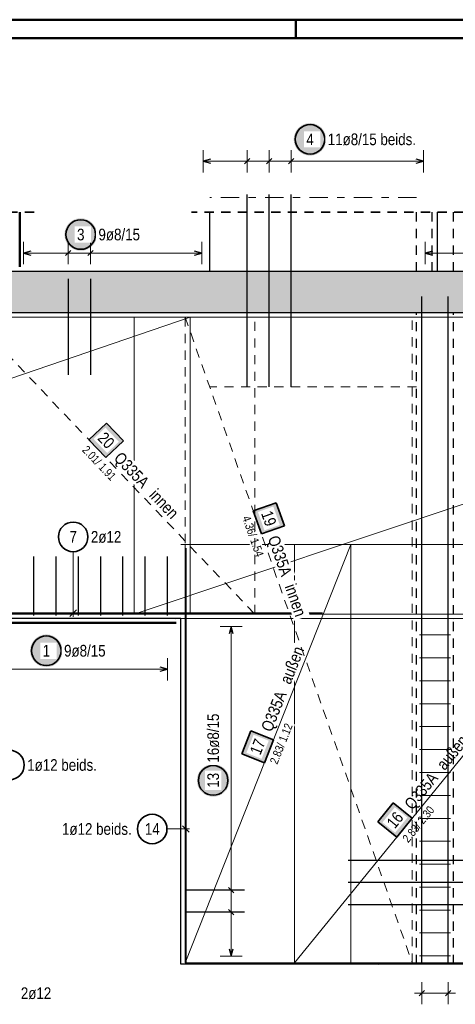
# Model space of a CAD drawing. Header units: millimetres. Extents: x 0 to 89.5, y 0 to 42.
# Tile 16 of 39: x 26.8 to 32.7, y 28.7 to 42. Entities that reach past the tile are written whole.
import ezdxf

# ---------------------------------------------------------------- set-up
doc = ezdxf.new("R2010")
doc.units = ezdxf.units.MM
doc.linetypes.add('DASHDOT', pattern=[1, 0.5, -0.25, 0, -0.25])
doc.linetypes.add('HIDDEN', pattern=[0.375, 0.25, -0.125])
for name, color, linetype, lineweight in [('Achsen', 7, 'Continuous', 20), ('Bewehrung', 7, 'Continuous', 20), ('nplo', 7, 'Continuous', 20), ('Schraffuren', 7, 'Continuous', 20)]:
    doc.layers.add(name, color=color, linetype=linetype, lineweight=lineweight)
doc.styles.add('Arial Narrow', font='ARIALN.TTF')

msp = doc.modelspace()

# ---------------------------------------------------------------- hatches: boundary and pattern name
at = {"layer": 'Bewehrung', "lineweight": 25, "true_color": 0xffffff}
for points in [[(30.911431, 40.433639), (30.911297, 40.441317), (30.910896, 40.448985), (30.910226, 40.456635), (30.90929, 40.464257), (30.908089, 40.471841), (30.906624, 40.479379), (30.904897, 40.486862), (30.902909, 40.494279), (30.900664, 40.501623), (30.898164, 40.508883), (30.895412, 40.516052), (30.892411, 40.523121), (30.889166, 40.53008), (30.88568, 40.536923), (30.881957, 40.543639), (30.878002, 40.550221), (30.87382, 40.556661), (30.869415, 40.562952), (30.864794, 40.569084), (30.859961, 40.575052), (30.854923, 40.580848), (30.849686, 40.586464), (30.844256, 40.591894), (30.83864, 40.597131), (30.832845, 40.602169), (30.826877, 40.607001), (30.820744, 40.611623), (30.814454, 40.616027), (30.808014, 40.620209), (30.801431, 40.624164), (30.794715, 40.627887), (30.787873, 40.631373), (30.780914, 40.634619), (30.773845, 40.637619), (30.766676, 40.640371), (30.759415, 40.642871), (30.752072, 40.645116), (30.744654, 40.647104), (30.737172, 40.648831), (30.729634, 40.650296), (30.72205, 40.651498), (30.714428, 40.652434), (30.706778, 40.653103), (30.699109, 40.653505), (30.691431, 40.653639), (30.683754, 40.653505), (30.676085, 40.653103), (30.668435, 40.652434), (30.660813, 40.651498), (30.653229, 40.650296), (30.645691, 40.648831), (30.638209, 40.647104), (30.630791, 40.645116), (30.623448, 40.642871), (30.616187, 40.640371), (30.609018, 40.637619), (30.601949, 40.634619), (30.59499, 40.631373), (30.588148, 40.627887), (30.581431, 40.624164), (30.574849, 40.620209), (30.568409, 40.616027), (30.562119, 40.611623), (30.555986, 40.607001), (30.550018, 40.602169), (30.544223, 40.597131), (30.538607, 40.591894), (30.533177, 40.586464), (30.52794, 40.580848), (30.522902, 40.575052), (30.518069, 40.569084), (30.513448, 40.562952), (30.509043, 40.556661), (30.504861, 40.550221), (30.500906, 40.543639), (30.497183, 40.536923), (30.493697, 40.53008), (30.490451, 40.523121), (30.487451, 40.516052), (30.484699, 40.508883), (30.482199, 40.501623), (30.479954, 40.494279), (30.477966, 40.486862), (30.476239, 40.479379), (30.474774, 40.471841), (30.473572, 40.464257), (30.472637, 40.456635), (30.471967, 40.448985), (30.471565, 40.441317), (30.471431, 40.433639), (30.471565, 40.425961), (30.471967, 40.418292), (30.472637, 40.410643), (30.473572, 40.403021), (30.474774, 40.395436), (30.476239, 40.387898), (30.477966, 40.380416), (30.479954, 40.372999), (30.482199, 40.365655), (30.484699, 40.358394), (30.487451, 40.351225), (30.490451, 40.344157), (30.493697, 40.337197), (30.497183, 40.330355), (30.500906, 40.323639), (30.504861, 40.317057), (30.509043, 40.310616), (30.513448, 40.304326), (30.518069, 40.298193), (30.522902, 40.292226), (30.52794, 40.28643), (30.533177, 40.280814), (30.538607, 40.275384), (30.544223, 40.270147), (30.550018, 40.265109), (30.555986, 40.260276), (30.562119, 40.255655), (30.568409, 40.251251), (30.574849, 40.247068), (30.581431, 40.243113), (30.588148, 40.23939), (30.59499, 40.235904), (30.601949, 40.232659), (30.609018, 40.229658), (30.616187, 40.226906), (30.623448, 40.224406), (30.630791, 40.222161), (30.638209, 40.220174), (30.645691, 40.218446), (30.653229, 40.216981), (30.660813, 40.21578), (30.668435, 40.214844), (30.676085, 40.214175), (30.683754, 40.213773), (30.691431, 40.213639), (30.699109, 40.213773), (30.706778, 40.214175), (30.714428, 40.214844), (30.72205, 40.21578), (30.729634, 40.216981), (30.737172, 40.218446), (30.744654, 40.220174), (30.752072, 40.222161), (30.759415, 40.224406), (30.766676, 40.226906), (30.773845, 40.229658), (30.780914, 40.232659), (30.787873, 40.235904), (30.794715, 40.23939), (30.801431, 40.243113), (30.808014, 40.247068), (30.814454, 40.251251), (30.820744, 40.255655), (30.826877, 40.260276), (30.832845, 40.265109), (30.83864, 40.270147), (30.844256, 40.275384), (30.849686, 40.280814), (30.854923, 40.28643), (30.859961, 40.292226), (30.864794, 40.298193), (30.869415, 40.304326), (30.87382, 40.310616), (30.878002, 40.317057), (30.881957, 40.323639), (30.88568, 40.330355), (30.889166, 40.337197), (30.892411, 40.344157), (30.895412, 40.351225), (30.898164, 40.358394), (30.900664, 40.365655), (30.902909, 40.372999), (30.904897, 40.380416), (30.906624, 40.387898), (30.908089, 40.395436), (30.90929, 40.403021), (30.910226, 40.410643), (30.910896, 40.418292)], [(27.809877, 39.147543), (27.809743, 39.155221), (27.809341, 39.16289), (27.808672, 39.170539), (27.807736, 39.178161), (27.806534, 39.185746), (27.805069, 39.193284), (27.803342, 39.200766), (27.801354, 39.208183), (27.799109, 39.215527), (27.796609, 39.222788), (27.793857, 39.229957), (27.790857, 39.237025), (27.787611, 39.243985), (27.784125, 39.250827), (27.780402, 39.257543), (27.776447, 39.264125), (27.772265, 39.270566), (27.76786, 39.276856), (27.763239, 39.282989), (27.758406, 39.288956), (27.753369, 39.294752), (27.748131, 39.300368), (27.742702, 39.305798), (27.737085, 39.311035), (27.73129, 39.316073), (27.725322, 39.320906), (27.719189, 39.325527), (27.712899, 39.329931), (27.706459, 39.334114), (27.699877, 39.338069), (27.69316, 39.341792), (27.686318, 39.345278), (27.679359, 39.348523), (27.67229, 39.351524), (27.665121, 39.354276), (27.65786, 39.356776), (27.650517, 39.359021), (27.6431, 39.361008), (27.635617, 39.362736), (27.628079, 39.364201), (27.620495, 39.365402), (27.612873, 39.366338), (27.605223, 39.367007), (27.597555, 39.367409), (27.589877, 39.367543), (27.582199, 39.367409), (27.57453, 39.367007), (27.56688, 39.366338), (27.559259, 39.365402), (27.551674, 39.364201), (27.544136, 39.362736), (27.536654, 39.361008), (27.529236, 39.359021), (27.521893, 39.356776), (27.514632, 39.354276), (27.507463, 39.351524), (27.500395, 39.348523), (27.493435, 39.345278), (27.486593, 39.341792), (27.479877, 39.338069), (27.473294, 39.334114), (27.466854, 39.329931), (27.460564, 39.325527), (27.454431, 39.320906), (27.448463, 39.316073), (27.442668, 39.311035), (27.437052, 39.305798), (27.431622, 39.300368), (27.426385, 39.294752), (27.421347, 39.288956), (27.416514, 39.282989), (27.411893, 39.276856), (27.407488, 39.270566), (27.403306, 39.264125), (27.399351, 39.257543), (27.395628, 39.250827), (27.392142, 39.243985), (27.388897, 39.237025), (27.385896, 39.229957), (27.383144, 39.222788), (27.380644, 39.215527), (27.378399, 39.208183), (27.376412, 39.200766), (27.374684, 39.193284), (27.373219, 39.185746), (27.372018, 39.178161), (27.371082, 39.170539), (27.370413, 39.16289), (27.370011, 39.155221), (27.369877, 39.147543), (27.370011, 39.139865), (27.370413, 39.132197), (27.371082, 39.124547), (27.372018, 39.116925), (27.373219, 39.109341), (27.374684, 39.101803), (27.376412, 39.09432), (27.378399, 39.086903), (27.380644, 39.079559), (27.383144, 39.072299), (27.385896, 39.06513), (27.388897, 39.058061), (27.392142, 39.051102), (27.395628, 39.044259), (27.399351, 39.037543), (27.403306, 39.030961), (27.407488, 39.024521), (27.411893, 39.01823), (27.416514, 39.012098), (27.421347, 39.00613), (27.426385, 39.000334), (27.431622, 38.994718), (27.437052, 38.989288), (27.442668, 38.984051), (27.448463, 38.979013), (27.454431, 38.974181), (27.460564, 38.969559), (27.466854, 38.965155), (27.473294, 38.960973), (27.479877, 38.957018), (27.486593, 38.953295), (27.493435, 38.949809), (27.500395, 38.946563), (27.507463, 38.943563), (27.514632, 38.940811), (27.521893, 38.938311), (27.529236, 38.936066), (27.536654, 38.934078), (27.544136, 38.932351), (27.551674, 38.930886), (27.559259, 38.929684), (27.56688, 38.928748), (27.57453, 38.928079), (27.582199, 38.927677), (27.589877, 38.927543), (27.597555, 38.927677), (27.605223, 38.928079), (27.612873, 38.928748), (27.620495, 38.929684), (27.628079, 38.930886), (27.635617, 38.932351), (27.6431, 38.934078), (27.650517, 38.936066), (27.65786, 38.938311), (27.665121, 38.940811), (27.67229, 38.943563), (27.679359, 38.946563), (27.686318, 38.949809), (27.69316, 38.953295), (27.699877, 38.957018), (27.706459, 38.960973), (27.712899, 38.965155), (27.719189, 38.969559), (27.725322, 38.974181), (27.73129, 38.979013), (27.737085, 38.984051), (27.742702, 38.989288), (27.748131, 38.994718), (27.753369, 39.000334), (27.758406, 39.00613), (27.763239, 39.012098), (27.76786, 39.01823), (27.772265, 39.024521), (27.776447, 39.030961), (27.780402, 39.037543), (27.784125, 39.044259), (27.787611, 39.051102), (27.790857, 39.058061), (27.793857, 39.06513), (27.796609, 39.072299), (27.799109, 39.079559), (27.801354, 39.086903), (27.803342, 39.09432), (27.805069, 39.101803), (27.806534, 39.109341), (27.807736, 39.116925), (27.808672, 39.124547), (27.809341, 39.132197)], [(27.344745, 33.52447), (27.344611, 33.532148), (27.344209, 33.539816), (27.34354, 33.547466), (27.342604, 33.555088), (27.341403, 33.562673), (27.339938, 33.57021), (27.33821, 33.577693), (27.336223, 33.58511), (27.333978, 33.592454), (27.331478, 33.599714), (27.328726, 33.606883), (27.325725, 33.613952), (27.32248, 33.620912), (27.318994, 33.627754), (27.315271, 33.63447), (27.311316, 33.641052), (27.307134, 33.647492), (27.302729, 33.653783), (27.298108, 33.659915), (27.293275, 33.665883), (27.288237, 33.671679), (27.283, 33.677295), (27.27757, 33.682725), (27.271954, 33.687962), (27.266159, 33.693), (27.260191, 33.697832), (27.254058, 33.702454), (27.247768, 33.706858), (27.241328, 33.711041), (27.234745, 33.714996), (27.228029, 33.718718), (27.221187, 33.722205), (27.214227, 33.72545), (27.207159, 33.72845), (27.19999, 33.731202), (27.192729, 33.733702), (27.185386, 33.735947), (27.177968, 33.737935), (27.170486, 33.739662), (27.162948, 33.741128), (27.155363, 33.742329), (27.147742, 33.743265), (27.140092, 33.743934), (27.132423, 33.744336), (27.124745, 33.74447), (27.117068, 33.744336), (27.109399, 33.743934), (27.101749, 33.743265), (27.094127, 33.742329), (27.086543, 33.741128), (27.079005, 33.739662), (27.071523, 33.737935), (27.064105, 33.735947), (27.056762, 33.733702), (27.049501, 33.731202), (27.042332, 33.72845), (27.035263, 33.72545), (27.028304, 33.722205), (27.021462, 33.718718), (27.014745, 33.714996), (27.008163, 33.711041), (27.001723, 33.706858), (26.995433, 33.702454), (26.9893, 33.697832), (26.983332, 33.693), (26.977537, 33.687962), (26.971921, 33.682725), (26.966491, 33.677295), (26.961254, 33.671679), (26.956216, 33.665883), (26.951383, 33.659915), (26.946762, 33.653783), (26.942357, 33.647492), (26.938175, 33.641052), (26.93422, 33.63447), (26.930497, 33.627754), (26.927011, 33.620912), (26.923765, 33.613952), (26.920765, 33.606883), (26.918013, 33.599714), (26.915513, 33.592454), (26.913268, 33.58511), (26.91128, 33.577693), (26.909553, 33.57021), (26.908088, 33.562673), (26.906886, 33.555088), (26.905951, 33.547466), (26.905281, 33.539816), (26.904879, 33.532148), (26.904745, 33.52447), (26.904879, 33.516792), (26.905281, 33.509124), (26.905951, 33.501474), (26.906886, 33.493852), (26.908088, 33.486267), (26.909553, 33.478729), (26.91128, 33.471247), (26.913268, 33.46383), (26.915513, 33.456486), (26.918013, 33.449225), (26.920765, 33.442056), (26.923765, 33.434988), (26.927011, 33.428028), (26.930497, 33.421186), (26.93422, 33.41447), (26.938175, 33.407888), (26.942357, 33.401447), (26.946762, 33.395157), (26.951383, 33.389024), (26.956216, 33.383057), (26.961254, 33.377261), (26.966491, 33.371645), (26.971921, 33.366215), (26.977537, 33.360978), (26.983332, 33.35594), (26.9893, 33.351108), (26.995433, 33.346486), (27.001723, 33.342082), (27.008163, 33.337899), (27.014745, 33.333944), (27.021462, 33.330221), (27.028304, 33.326735), (27.035263, 33.32349), (27.042332, 33.320489), (27.049501, 33.317738), (27.056762, 33.315237), (27.064105, 33.312992), (27.071523, 33.311005), (27.079005, 33.309277), (27.086543, 33.307812), (27.094127, 33.306611), (27.101749, 33.305675), (27.109399, 33.305006), (27.117068, 33.304604), (27.124745, 33.30447), (27.132423, 33.304604), (27.140092, 33.305006), (27.147742, 33.305675), (27.155363, 33.306611), (27.162948, 33.307812), (27.170486, 33.309277), (27.177968, 33.311005), (27.185386, 33.312992), (27.192729, 33.315237), (27.19999, 33.317738), (27.207159, 33.320489), (27.214227, 33.32349), (27.221187, 33.326735), (27.228029, 33.330221), (27.234745, 33.333944), (27.241328, 33.337899), (27.247768, 33.342082), (27.254058, 33.346486), (27.260191, 33.351108), (27.266159, 33.35594), (27.271954, 33.360978), (27.27757, 33.366215), (27.283, 33.371645), (27.288237, 33.377261), (27.293275, 33.383057), (27.298108, 33.389024), (27.302729, 33.395157), (27.307134, 33.401447), (27.311316, 33.407888), (27.315271, 33.41447), (27.318994, 33.421186), (27.32248, 33.428028), (27.325725, 33.434988), (27.328726, 33.442056), (27.331478, 33.449225), (27.333978, 33.456486), (27.336223, 33.46383), (27.33821, 33.471247), (27.339938, 33.478729), (27.341403, 33.486267), (27.342604, 33.493852), (27.34354, 33.501474), (27.344209, 33.509124)], [(29.601251, 31.772653), (29.601117, 31.780331), (29.600716, 31.788), (29.600046, 31.79565), (29.59911, 31.803271), (29.597909, 31.810856), (29.596444, 31.818394), (29.594717, 31.825876), (29.592729, 31.833294), (29.590484, 31.840637), (29.587984, 31.847898), (29.585232, 31.855067), (29.582231, 31.862135), (29.578986, 31.869095), (29.5755, 31.875937), (29.571777, 31.882653), (29.567822, 31.889236), (29.56364, 31.895676), (29.559235, 31.901966), (29.554614, 31.908099), (29.549781, 31.914067), (29.544743, 31.919862), (29.539506, 31.925478), (29.534076, 31.930908), (29.52846, 31.936145), (29.522665, 31.941183), (29.516697, 31.946016), (29.510564, 31.950637), (29.504274, 31.955042), (29.497834, 31.959224), (29.491251, 31.963179), (29.484535, 31.966902), (29.477693, 31.970388), (29.470734, 31.973633), (29.463665, 31.976634), (29.456496, 31.979386), (29.449235, 31.981886), (29.441892, 31.984131), (29.434474, 31.986118), (29.426992, 31.987846), (29.419454, 31.989311), (29.41187, 31.990512), (29.404248, 31.991448), (29.396598, 31.992117), (29.388929, 31.992519), (29.381251, 31.992653), (29.373574, 31.992519), (29.365905, 31.992117), (29.358255, 31.991448), (29.350633, 31.990512), (29.343049, 31.989311), (29.335511, 31.987846), (29.328029, 31.986118), (29.320611, 31.984131), (29.313268, 31.981886), (29.306007, 31.979386), (29.298838, 31.976634), (29.291769, 31.973633), (29.28481, 31.970388), (29.277968, 31.966902), (29.271251, 31.963179), (29.264669, 31.959224), (29.258229, 31.955042), (29.251939, 31.950637), (29.245806, 31.946016), (29.239838, 31.941183), (29.234043, 31.936145), (29.228427, 31.930908), (29.222997, 31.925478), (29.21776, 31.919862), (29.212722, 31.914067), (29.207889, 31.908099), (29.203268, 31.901966), (29.198863, 31.895676), (29.194681, 31.889236), (29.190726, 31.882653), (29.187003, 31.875937), (29.183517, 31.869095), (29.180271, 31.862135), (29.177271, 31.855067), (29.174519, 31.847898), (29.172019, 31.840637), (29.169774, 31.833294), (29.167786, 31.825876), (29.166059, 31.818394), (29.164594, 31.810856), (29.163393, 31.803271), (29.162457, 31.79565), (29.161787, 31.788), (29.161385, 31.780331), (29.161251, 31.772653), (29.161385, 31.764975), (29.161787, 31.757307), (29.162457, 31.749657), (29.163393, 31.742035), (29.164594, 31.734451), (29.166059, 31.726913), (29.167786, 31.71943), (29.169774, 31.712013), (29.172019, 31.70467), (29.174519, 31.697409), (29.177271, 31.69024), (29.180271, 31.683171), (29.183517, 31.676212), (29.187003, 31.66937), (29.190726, 31.662653), (29.194681, 31.656071), (29.198863, 31.649631), (29.203268, 31.643341), (29.207889, 31.637208), (29.212722, 31.63124), (29.21776, 31.625445), (29.222997, 31.619828), (29.228427, 31.614399), (29.234043, 31.609161), (29.239838, 31.604124), (29.245806, 31.599291), (29.251939, 31.59467), (29.258229, 31.590265), (29.264669, 31.586083), (29.271251, 31.582128), (29.277968, 31.578405), (29.28481, 31.574919), (29.291769, 31.571673), (29.298838, 31.568673), (29.306007, 31.565921), (29.313268, 31.563421), (29.320611, 31.561176), (29.328029, 31.559188), (29.335511, 31.557461), (29.343049, 31.555996), (29.350633, 31.554794), (29.358255, 31.553858), (29.365905, 31.553189), (29.373574, 31.552787), (29.381251, 31.552653), (29.388929, 31.552787), (29.396598, 31.553189), (29.404248, 31.553858), (29.41187, 31.554794), (29.419454, 31.555996), (29.426992, 31.557461), (29.434474, 31.559188), (29.441892, 31.561176), (29.449235, 31.563421), (29.456496, 31.565921), (29.463665, 31.568673), (29.470734, 31.571673), (29.477693, 31.574919), (29.484535, 31.578405), (29.491251, 31.582128), (29.497834, 31.586083), (29.504274, 31.590265), (29.510564, 31.59467), (29.516697, 31.599291), (29.522665, 31.604124), (29.52846, 31.609161), (29.534076, 31.614399), (29.539506, 31.619828), (29.544743, 31.625445), (29.549781, 31.63124), (29.554614, 31.637208), (29.559235, 31.643341), (29.56364, 31.649631), (29.567822, 31.656071), (29.571777, 31.662653), (29.5755, 31.66937), (29.578986, 31.676212), (29.582231, 31.683171), (29.585232, 31.69024), (29.587984, 31.697409), (29.590484, 31.70467), (29.592729, 31.712013), (29.594717, 31.71943), (29.596444, 31.726913), (29.597909, 31.734451), (29.59911, 31.742035), (29.600046, 31.749657), (29.600716, 31.757307)]]:
    msp.add_hatch(color=7, dxfattribs=at).paths.add_polyline_path(points)
at = {"layer": 'Bewehrung', "lineweight": 18, "true_color": 0xffffff}
for points in [[(28.16727, 36.362135), (27.939655, 36.601073), (27.700717, 36.373458), (27.928332, 36.13452)], [(30.344801, 35.212015), (30.235213, 35.523287), (29.923941, 35.413699), (30.033529, 35.102427)], [(31.815888, 31.468955), (31.607537, 31.213046), (31.863447, 31.004694), (32.071798, 31.260604)]]:
    msp.add_hatch(color=7, dxfattribs=at).paths.add_polyline_path(points)
at = {"layer": 'Bewehrung', "lineweight": 35, "true_color": 0xffffff}
msp.add_hatch(color=7, dxfattribs=at).paths.add_polyline_path([(29.889354, 32.440236), (29.767707, 32.133475), (30.074468, 32.011829), (30.196115, 32.31859)])
at = {"layer": 'Schraffuren', "lineweight": 50, "true_color": 0xd7ffd7}
msp.add_hatch(color=254, dxfattribs=at).paths.add_polyline_path([(15.902391, 38.089696), (51.61224, 38.089696), (51.61224, 38.649708), (15.902391, 38.649708)])

# ---------------------------------------------------------------- linework, layer by layer
at = {"color": 4, "linetype": 'Continuous', "lineweight": 50}
for p, q in [((87.5, 42.05), (0, 42.05)), ((87.25, 41.8), (1, 41.8))]:
    msp.add_line(p, q, dxfattribs=at)
at = {"color": 4, "linetype": 'Continuous', "lineweight": 50, "ltscale": 0.5}
msp.add_line((30.5, 42.05), (30.5, 41.8), dxfattribs=at)
at = {"color": 9, "linetype": 'DASHDOT', "lineweight": 0, "ltscale": 0.5}
msp.add_line((32.132955, 39.649708), (29.338063, 39.649708), dxfattribs=at)
at = {"color": 2, "linetype": 'HIDDEN', "lineweight": 35, "ltscale": 0.5}
for p, q in [((26.958063, 39.449694), (19.002241, 39.449694)), ((35.23994, 39.449694), (29.088063, 39.449694))]:
    msp.add_line(p, q, dxfattribs=at)
at = {"color": 3, "linetype": 'HIDDEN', "lineweight": 25, "ltscale": 0.5}
for p, q in [((32.132955, 38.649708), (32.132955, 39.449694)), ((32.342278, 38.649708), (32.342278, 39.449694)), ((32.632955, 38.649708), (32.632955, 39.449694))]:
    msp.add_line(p, q, dxfattribs=at)
at = {"color": 3, "linetype": 'Continuous', "lineweight": 25}
for p, q in [((51.612243, 38.649708), (15.902391, 38.649708)), ((51.612243, 38.089696), (15.902391, 38.089696))]:
    msp.add_line(p, q, dxfattribs=at)
at = {"color": 9, "linetype": 'HIDDEN', "lineweight": 0, "ltscale": 0.5}
msp.add_line((32.132955, 37.089696), (29.338063, 37.089696), dxfattribs=at)
at = {"color": 9, "linetype": 'Continuous', "lineweight": 0}
msp.add_circle((32.632955, 33.959694), 0.00222, dxfattribs=at)
at = {"layer": 'Achsen', "color": 4, "linetype": 'Continuous', "lineweight": 50}
for p, q in [((26.768063, 38.709708), (26.768063, 39.449694)), ((28.882933, 33.899694), (26.302933, 33.899694))]:
    msp.add_line(p, q, dxfattribs=at)
at = {"layer": 'Achsen', "color": 3, "linetype": 'Continuous', "lineweight": 25}
for p, q in [((29.338063, 38.649708), (29.338063, 39.449694)), ((32.417468, 38.649708), (32.417468, 39.449694)), ((28.942933, 33.959694), (26.242933, 33.959694)), ((28.942933, 29.289694), (28.942933, 33.959694)), ((35.143446, 29.289694), (28.942933, 29.289694))]:
    msp.add_line(p, q, dxfattribs=at)
at = {"layer": 'Achsen', "color": 9, "linetype": 'Continuous', "lineweight": 0}
for p, q in [((28.942933, 34.959694), (35.143446, 34.959694)), ((28.942933, 33.959694), (35.143446, 33.959694))]:
    msp.add_line(p, q, dxfattribs=at)
for centre in [(28.872933, 33.959694), (31.625443, 29.28968), (32.460937, 29.289665)]:
    msp.add_circle(centre, 0.00222, dxfattribs=at)
at = {"layer": 'Bewehrung', "color": 5, "linetype": 'Continuous', "lineweight": 18, "ltscale": 0.5}
for p, q in [((29.246063, 40.287543), (29.246063, 39.987543)), ((29.841841, 40.287543), (29.841841, 39.987543)), ((30.13973, 40.287543), (30.13973, 39.987543)), ((30.437619, 40.287543), (30.437619, 39.987543)), ((32.224953, 39.987543), (32.224953, 40.287543)), ((29.246063, 40.137543), (32.224953, 40.137543)), ((26.816065, 39.047543), (26.816065, 38.747543)), ((27.419564, 38.747543), (27.419564, 39.047543)), ((27.721314, 38.747543), (27.721314, 39.047543)), ((29.230063, 38.747543), (29.230063, 39.047543)), ((32.250288, 39.047543), (32.250288, 38.747543)), ((29.230063, 38.897543), (26.816065, 38.897543)), ((47.578691, 38.897543), (32.250288, 38.897543)), ((27.487515, 34.862618), (27.487515, 33.981526)), ((29.775507, 33.851691), (29.475507, 33.851691)), ((29.625507, 29.397689), (29.625507, 33.851691)), ((28.764932, 33.12447), (28.764932, 33.42447)), ((26.350933, 33.27447), (28.764932, 33.27447)), ((28.756529, 31.116118), (29.062933, 31.116118)), ((29.475507, 30.28849), (29.775507, 30.28849)), ((29.475507, 29.991556), (29.775507, 29.991556)), ((29.475507, 29.397689), (29.775507, 29.397689)), ((32.204955, 29.047543), (32.204955, 28.747543)), ((32.560955, 29.047543), (32.560955, 28.747543)), ((32.104955, 28.897543), (32.660955, 28.897543))]:
    msp.add_line(p, q, dxfattribs=at)
at = {"layer": 'Bewehrung', "color": 3, "linetype": 'Continuous', "lineweight": 25, "ltscale": 0.5}
for p, q in [((29.346063, 40.164338), (29.246063, 40.137543)), ((29.246063, 40.137543), (29.346063, 40.110748)), ((29.877196, 40.172899), (29.806486, 40.102188)), ((30.175086, 40.172899), (30.104375, 40.102188)), ((30.472975, 40.172899), (30.402264, 40.102188)), ((32.224953, 40.137543), (32.124953, 40.164338)), ((32.124953, 40.110748), (32.224953, 40.137543)), ((29.841841, 37.089696), (29.841841, 39.689708)), ((30.13973, 37.089696), (30.13973, 39.689708)), ((30.437619, 37.089696), (30.437619, 39.689708)), ((26.916065, 38.924338), (26.816065, 38.897543)), ((26.816065, 38.897543), (26.916065, 38.870748)), ((27.384209, 38.862188), (27.45492, 38.932899)), ((27.685959, 38.862188), (27.756669, 38.932899)), ((29.230063, 38.897543), (29.130063, 38.924338)), ((29.130063, 38.870748), (29.230063, 38.897543)), ((32.350288, 38.924338), (32.250288, 38.897543)), ((32.250288, 38.897543), (32.350288, 38.870748)), ((27.419564, 38.549708), (27.419564, 37.249708)), ((27.721314, 38.549708), (27.721314, 37.249708)), ((29.012933, 34.909694), (29.012933, 29.309694)), ((26.954433, 33.999694), (26.954433, 34.799694)), ((27.256183, 33.999694), (27.256183, 34.799694)), ((27.557933, 33.999694), (27.557933, 34.799694)), ((27.859682, 33.999694), (27.859682, 34.799694)), ((28.161432, 33.999694), (28.161432, 34.799694)), ((28.463182, 33.999694), (28.463182, 34.799694)), ((28.764932, 33.999694), (28.764932, 34.799694)), ((27.443321, 33.987332), (27.53171, 34.075721)), ((30.858572, 34.031526), (24.858572, 34.031526)), ((29.625507, 33.851691), (29.598712, 33.751691)), ((29.652302, 33.751691), (29.625507, 33.851691)), ((28.764932, 33.27447), (28.664932, 33.301265)), ((28.664932, 33.247675), (28.764932, 33.27447)), ((29.057128, 31.071923), (28.968739, 31.160312)), ((31.208371, 30.695442), (33.408371, 30.695427)), ((31.208371, 30.396014), (33.408371, 30.395999)), ((29.802933, 30.28849), (29.002933, 30.28849)), ((29.590152, 30.323845), (29.660863, 30.253134)), ((31.208371, 30.096585), (33.408371, 30.096571)), ((29.802933, 29.991556), (29.002933, 29.991556)), ((29.590152, 30.026912), (29.660863, 29.956201)), ((29.598712, 29.497689), (29.625507, 29.397689)), ((29.625507, 29.397689), (29.652302, 29.497689)), ((32.240311, 28.932899), (32.1696, 28.862188)), ((32.596311, 28.932899), (32.5256, 28.862188))]:
    msp.add_line(p, q, dxfattribs=at)
at = {"layer": 'Bewehrung', "color": 7, "linetype": 'Continuous', "lineweight": 18, "ltscale": 0.5}
for p, q in [((29.072237, 38.029706), (17.282241, 38.02971)), ((17.282241, 34.019696), (29.072237, 38.029706)), ((40.312238, 38.0297), (28.312238, 38.029704)), ((28.312238, 38.029704), (28.312238, 34.019697)), ((28.312238, 34.019697), (40.312238, 38.0297)), ((29.072237, 34.019696), (29.072237, 38.029706)), ((31.243446, 34.959692), (29.002934, 34.959692)), ((29.002934, 34.959692), (29.002934, 29.309695)), ((35.083443, 34.959692), (30.483449, 34.959692)), ((30.483449, 34.959692), (30.483449, 29.309695)), ((35.083443, 34.959692), (30.483449, 29.309695)), ((31.243446, 29.309695), (31.243446, 34.959692)), ((31.243446, 34.959692), (31.243446, 34.959692)), ((17.282241, 34.019696), (29.072237, 34.019696)), ((28.312238, 34.019697), (40.312238, 34.019697)), ((29.072237, 34.019696), (29.072237, 34.019696)), ((29.002934, 29.309695), (31.243446, 29.309695)), ((30.483449, 29.309695), (35.083443, 29.309695))]:
    msp.add_line(p, q, dxfattribs=at)
at = {"layer": 'Bewehrung', "color": 5, "linetype": 'HIDDEN', "lineweight": 18, "ltscale": 0.5}
for p, q in [((29.94295, 38.029705), (26.122959, 38.029707)), ((32.072951, 38.029703), (29.002935, 38.029701)), ((29.002935, 38.029701), (29.002935, 29.309694)), ((26.122959, 34.019694), (29.942935, 34.019694)), ((29.002935, 29.309694), (32.072951, 29.309694)), ((32.072951, 29.309694), (32.072951, 29.309694))]:
    msp.add_line(p, q, dxfattribs=at)
at = {"layer": 'Bewehrung', "color": 2, "linetype": 'Continuous', "lineweight": 35, "ltscale": 0.5}
for p, q in [((27.939655, 36.601073), (27.700717, 36.373458)), ((28.16727, 36.362135), (27.939655, 36.601073)), ((27.700717, 36.373458), (27.928332, 36.13452)), ((27.928332, 36.13452), (28.16727, 36.362135)), ((30.235213, 35.523287), (29.923941, 35.413699)), ((30.344801, 35.212015), (30.235213, 35.523287)), ((29.923941, 35.413699), (30.033529, 35.102427)), ((30.033529, 35.102427), (30.344801, 35.212015)), ((29.889354, 32.440236), (29.767707, 32.133475)), ((30.196115, 32.31859), (29.889354, 32.440236)), ((30.074468, 32.011829), (30.196115, 32.31859)), ((29.767707, 32.133475), (30.074468, 32.011829)), ((31.815888, 31.468955), (31.607537, 31.213046)), ((32.071798, 31.260604), (31.815888, 31.468955)), ((31.607537, 31.213046), (31.863447, 31.004694)), ((31.863447, 31.004694), (32.071798, 31.260604))]:
    msp.add_line(p, q, dxfattribs=at)
for centre in [(30.691431, 40.433639), (27.589877, 39.147543), (27.487515, 35.062618), (27.124745, 33.52447), (26.625933, 31.98088), (29.381251, 31.772653), (28.556529, 31.116118)]:
    msp.add_circle(centre, 0.2, dxfattribs=at)
at = {"layer": 'Bewehrung', "color": 9, "linetype": 'Continuous', "lineweight": 0}
for centre in [(31.129777, 38.08972), (31.608379, 29.28972)]:
    msp.add_circle(centre, 0.00222, dxfattribs=at)
at = {"layer": 'nplo', "color": 9, "linetype": 'Continuous', "lineweight": 0, "ltscale": 0.5}
for p, q in [((32.172955, 33.737964), (32.592955, 33.737964)), ((32.172955, 33.428232), (32.592955, 33.428232)), ((32.172955, 33.118499), (32.592955, 33.118499)), ((32.172955, 32.808767), (32.592955, 32.808767)), ((32.172955, 30.640641), (32.592955, 30.640641)), ((32.172955, 30.330908), (32.592955, 30.330908)), ((32.172955, 30.021176), (32.592955, 30.021176)), ((32.172955, 29.711444), (32.592955, 29.711444)), ((32.172955, 29.401711), (32.592955, 29.401711))]:
    msp.add_line(p, q, dxfattribs=at)

# ---------------------------------------------------------------- texts
at = {"layer": 'Bewehrung', "color": 2, "lineweight": 35, "char_height": 0.1575, "attachment_point": 1, "line_spacing_factor": 0.9, "style": 'Arial Narrow'}
for s, insert in [('7', (27.437903, 35.141368)), ('2ø12', (27.727515, 35.141368)), ('1ø12 beids.', (26.865933, 32.05963)), ('1ø12 beids.', (27.336879, 31.194868)), ('14', (28.457304, 31.194868))]:
    msp.add_mtext(s, dxfattribs=dict(at, insert=insert))
at = {"layer": 'Bewehrung', "color": 2, "lineweight": 35, "insert": (26.779921, 28.976293), "char_height": 0.1575, "attachment_point": 1, "line_spacing_factor": 0.9, "style": 'Arial Narrow', "bg_fill": 3, "box_fill_scale": 1.2, "bg_fill_color": 256, "bg_fill_true_color": 13158600, "bg_fill_transparency": 0}
msp.add_mtext('2ø12', dxfattribs=at)

# ---------------------------------------------------------------- next in the draw order: texts
at = {"layer": 'Bewehrung', "color": 2, "lineweight": 35, "char_height": 0.1575, "attachment_point": 1, "line_spacing_factor": 0.9, "style": 'Arial Narrow', "bg_fill": 3, "box_fill_scale": 1.2, "bg_fill_color": 256, "bg_fill_true_color": 13158600, "bg_fill_transparency": 0}
for s, insert in [('4', (30.641819, 40.512389)), ('11ø8/15 beids.', (30.931431, 40.512389)), ('3', (27.540264, 39.226293)), ('9ø8/15', (27.829877, 39.226293)), ('1', (27.075133, 33.60322)), ('9ø8/15', (27.364745, 33.60322))]:
    msp.add_mtext(s, dxfattribs=dict(at, insert=insert))
for s, insert, rotation in [('16ø8/15', (29.302501, 32.012653), 90), ('13', (29.302501, 31.673428), 90), ('16', (31.715951, 31.209598), 50.8489371)]:
    msp.add_mtext(s, dxfattribs=dict(at, insert=insert, rotation=rotation))

# ---------------------------------------------------------------- next in the draw order: linework, layer by layer
at = {"layer": 'Bewehrung', "color": 7, "linetype": 'Continuous', "lineweight": 18, "ltscale": 0.5}
msp.add_line((29.002934, 29.309695), (31.243446, 34.959692), dxfattribs=at)

# ---------------------------------------------------------------- next in the draw order: texts
at = {"layer": 'Bewehrung', "color": 2, "lineweight": 35, "insert": (31.955218, 31.461904), "char_height": 0.1575, "attachment_point": 1, "rotation": 50.8489371, "line_spacing_factor": 0.9, "style": 'Arial Narrow', "bg_fill": 3, "box_fill_scale": 1.2, "bg_fill_color": 256, "bg_fill_true_color": 13158600, "bg_fill_transparency": 0}
msp.add_mtext('Q335A', dxfattribs=at)

# ---------------------------------------------------------------- next in the draw order: texts
at = {"layer": 'Bewehrung', "color": 2, "lineweight": 35, "attachment_point": 1, "line_spacing_factor": 0.9, "style": 'Arial Narrow', "bg_fill": 3, "box_fill_scale": 1.2, "bg_fill_color": 256, "bg_fill_true_color": 13158600, "bg_fill_transparency": 0}
for s, insert, char_height, rotation in [('17', (29.87213, 32.162824), 0.1575, 68.3691483), ('außen', (32.389434, 31.999194), 0.16, 50.8489371), (' 2.83/ 2.30', (31.909976, 30.966812), 0.1125, 50.8489371)]:
    msp.add_mtext(s, dxfattribs=dict(at, insert=insert, char_height=char_height, rotation=rotation))

# ---------------------------------------------------------------- next in the draw order: linework, layer by layer
at = {"color": 3, "linetype": 'HIDDEN', "lineweight": 25, "ltscale": 0.5}
for p, q in [((32.132955, 29.289696), (32.132955, 38.089708)), ((32.632955, 29.289696), (32.632955, 38.089708))]:
    msp.add_line(p, q, dxfattribs=at)
at = {"layer": 'Bewehrung', "color": 3, "linetype": 'Continuous', "lineweight": 25, "ltscale": 0.5}
for p, q in [((32.204955, 29.309696), (32.204955, 38.309696)), ((32.560955, 29.309696), (32.560955, 38.309696))]:
    msp.add_line(p, q, dxfattribs=at)
at = {"layer": 'Bewehrung', "color": 5, "linetype": 'HIDDEN', "lineweight": 18, "ltscale": 0.5}
msp.add_line((32.072951, 29.309694), (32.072951, 38.029703), dxfattribs=at)
at = {"layer": 'nplo', "color": 9, "linetype": 'Continuous', "lineweight": 0, "ltscale": 0.5}
for p, q in [((32.172955, 32.499035), (32.592955, 32.499035)), ((32.172955, 32.189302), (32.592955, 32.189302)), ((32.172955, 31.87957), (32.592955, 31.87957)), ((32.172955, 31.569838), (32.592955, 31.569838)), ((32.172955, 31.260105), (32.592955, 31.260105)), ((32.172955, 30.950373), (32.592955, 30.950373))]:
    msp.add_line(p, q, dxfattribs=at)

# ---------------------------------------------------------------- next in the draw order: texts
at = {"layer": 'Bewehrung', "color": 2, "lineweight": 35, "insert": (30.024343, 32.475456), "char_height": 0.1575, "attachment_point": 1, "rotation": 68.3691483, "line_spacing_factor": 0.9, "style": 'Arial Narrow', "bg_fill": 3, "box_fill_scale": 1.2, "bg_fill_color": 256, "bg_fill_true_color": 13158600, "bg_fill_transparency": 0}
msp.add_mtext('Q335A', dxfattribs=at)

# ---------------------------------------------------------------- next in the draw order: texts
at = {"layer": 'Bewehrung', "color": 2, "lineweight": 35, "attachment_point": 1, "rotation": 68.3691483, "line_spacing_factor": 0.9, "style": 'Arial Narrow', "bg_fill": 3, "box_fill_scale": 1.2, "bg_fill_color": 256, "bg_fill_true_color": 13158600, "bg_fill_transparency": 0}
for s, insert, char_height in [('außen', (30.276669, 33.118539), 0.16), (' 2.83/ 1.12', (30.130243, 31.989712), 0.1125)]:
    msp.add_mtext(s, dxfattribs=dict(at, insert=insert, char_height=char_height))

# ---------------------------------------------------------------- next in the draw order: linework, layer by layer
at = {"layer": 'Bewehrung', "color": 5, "linetype": 'HIDDEN', "lineweight": 18, "ltscale": 0.5}
msp.add_line((29.002935, 38.029701), (32.072951, 29.309694), dxfattribs=at)

# ---------------------------------------------------------------- next in the draw order: texts
at = {"layer": 'Bewehrung', "color": 2, "lineweight": 35, "char_height": 0.1575, "attachment_point": 1, "rotation": 289.3954207, "line_spacing_factor": 0.9, "style": 'Arial Narrow', "bg_fill": 3, "box_fill_scale": 1.2, "bg_fill_color": 256, "bg_fill_true_color": 13158600, "bg_fill_transparency": 0}
for s, insert in [('19', (30.175701, 35.432603)), ('Q335A', (30.266083, 35.096837))]:
    msp.add_mtext(s, dxfattribs=dict(at, insert=insert))

# ---------------------------------------------------------------- next in the draw order: texts
at = {"layer": 'Bewehrung', "color": 2, "lineweight": 35, "attachment_point": 1, "rotation": 289.3954207, "line_spacing_factor": 0.9, "style": 'Arial Narrow', "bg_fill": 3, "box_fill_scale": 1.2, "bg_fill_color": 256, "bg_fill_true_color": 13158600, "bg_fill_transparency": 0}
for s, insert, char_height in [(' 4.36/ 1.54', (29.867346, 35.393774), 0.1125), ('innen', (30.497849, 34.446062), 0.16)]:
    msp.add_mtext(s, dxfattribs=dict(at, insert=insert, char_height=char_height))

# ---------------------------------------------------------------- next in the draw order: linework, layer by layer
at = {"layer": 'Bewehrung', "color": 5, "linetype": 'HIDDEN', "lineweight": 18, "ltscale": 0.5}
for p, q in [((26.122959, 38.029707), (29.942935, 34.019694)), ((29.942935, 34.019694), (29.94295, 38.029705))]:
    msp.add_line(p, q, dxfattribs=at)

# ---------------------------------------------------------------- next in the draw order: texts
at = {"layer": 'Bewehrung', "color": 2, "lineweight": 35, "insert": (27.922573, 36.493958), "char_height": 0.1575, "attachment_point": 1, "rotation": 313.6096832, "line_spacing_factor": 0.9, "style": 'Arial Narrow', "bg_fill": 3, "box_fill_scale": 1.2, "bg_fill_color": 256, "bg_fill_true_color": 13158600, "bg_fill_transparency": 0}
msp.add_mtext('20', dxfattribs=at)

# ---------------------------------------------------------------- next in the draw order: texts
at = {"layer": 'Bewehrung', "color": 2, "lineweight": 35, "insert": (28.142717, 36.224804), "char_height": 0.1575, "attachment_point": 1, "rotation": 313.6096832, "line_spacing_factor": 0.9, "style": 'Arial Narrow', "bg_fill": 3, "box_fill_scale": 1.2, "bg_fill_color": 256, "bg_fill_true_color": 13158600, "bg_fill_transparency": 0}
msp.add_mtext('Q335A', dxfattribs=at)

# ---------------------------------------------------------------- next in the draw order: texts
at = {"layer": 'Bewehrung', "color": 2, "lineweight": 35, "attachment_point": 1, "rotation": 313.6096832, "line_spacing_factor": 0.9, "style": 'Arial Narrow', "bg_fill": 3, "box_fill_scale": 1.2, "bg_fill_color": 256, "bg_fill_true_color": 13158600, "bg_fill_transparency": 0}
for s, insert, char_height in [(' 2.01/ 1.91', (27.657274, 36.332074), 0.1125), ('innen', (28.621008, 35.726344), 0.16)]:
    msp.add_mtext(s, dxfattribs=dict(at, insert=insert, char_height=char_height))

doc.saveas('drawing.dxf')
